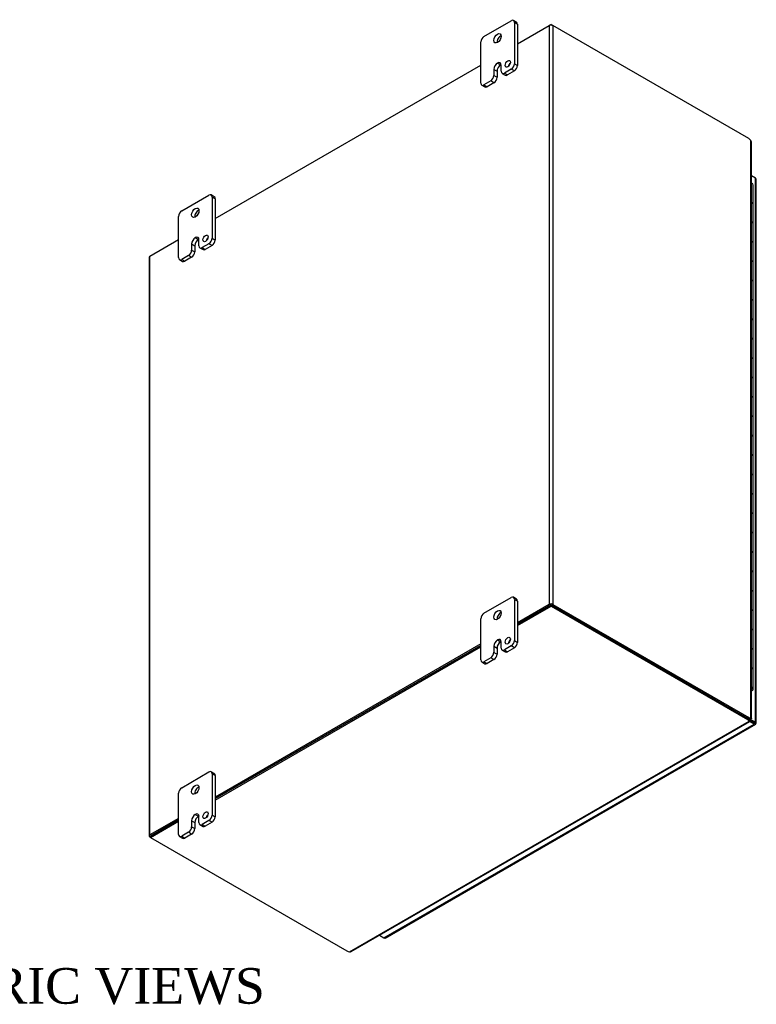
# Model space of a CAD drawing. Header units: inches. Extents: x 6 to 226, y 0 to 156.
# Tile 8 of 8: x 195 to 226, y 114 to 155. Entities that reach past the tile are written whole.
import ezdxf
from ezdxf.enums import TextEntityAlignment as Align

# ---------------------------------------------------------------- set-up
doc = ezdxf.new("R2010")
doc.units = ezdxf.units.IN
doc.header["$MEASUREMENT"] = 0
for name, color, linetype in [('COM48459', 7, 'CONTINUOUS'), ('COM48509', 7, 'CONTINUOUS'), ('COM71780-17', 7, 'CONTINUOUS'), ('DEFAULT', 7, 'CONTINUOUS'), ('FET07710', 7, 'CONTINUOUS'), ('HNG10620-26B', 7, 'CONTINUOUS'), ('HNG10620-26C', 7, 'CONTINUOUS'), ('HNG10620-26P', 7, 'CONTINUOUS')]:
    doc.layers.add(name, color=color, linetype=linetype)
doc.styles.add('SEACAD_TIMES_NEW_ROMAN', font='times.ttf')

msp = doc.modelspace()

# ---------------------------------------------------------------- linework, layer by layer
at = {"layer": 'COM48459', "color": 7}
for p, q in [((216.345, 154.417), (217.683, 155.189)), ((217.683, 155.189), (217.683, 130.812)), ((217.836, 155.189), (217.836, 130.812)), ((226.085, 150.426), (217.836, 155.189)), ((203.617, 147.068), (214.799, 153.524)), ((226.169, 126.025), (226.169, 150.354)), ((226.2, 126.007), (226.2, 150.284)), ((200.865, 145.479), (202.071, 146.175)), ((200.834, 145.435), (200.834, 121.058)), ((200.865, 121.102), (200.865, 145.479)), ((217.683, 130.812), (216.345, 130.039)), ((217.734, 130.782), (216.345, 129.981)), ((217.785, 130.782), (226.034, 126.02)), ((217.836, 130.812), (226.085, 126.049)), ((214.799, 129.147), (203.617, 122.691)), ((214.799, 129.088), (203.617, 122.632)), ((226.085, 126.049), (226.034, 126.02)), ((226.118, 125.996), (226.169, 126.025)), ((226.155, 126.006), (226.169, 125.999)), ((226.169, 125.999), (226.155, 126.006)), ((226.166, 126.007), (226.198, 126.003)), ((202.071, 121.798), (200.865, 121.102)), ((202.071, 121.739), (200.916, 121.073)), ((200.891, 120.999), (200.865, 121.014))]:
    msp.add_line(p, q, dxfattribs=at)
for centre, radius, start, end in [((226.107, 150.284), 0.0932, 0.3232, 48.8002), ((226.162, 125.909), 0.0976, 87.6094, 112.6532), ((226.175, 126.06), 0.0618, 264.0996, 291.6339)]:
    msp.add_arc(centre, radius, start, end, dxfattribs=at)
for centre, major_axis, start_param, end_param in [((217.76, 155.145), (-0.108, 0), 3.926991, 5.497787), ((226.085, 150.222), (-0.125, 0.217), 5.006396, 5.497787), ((200.942, 145.435), (0.108, 0), 2.356194, 3.141593), ((217.76, 130.768), (0.108, 0), 0.785398, 2.356194), ((226.034, 126.224), (0.125, -0.217), 5.497787, 5.989178), ((226.085, 126.253), (0.125, -0.217), 5.497787, 5.989178), ((200.942, 121.058), (0.108, 0), 2.356194, 3.926991)]:
    msp.add_ellipse(centre, major_axis=major_axis, ratio=0.57735, start_param=start_param, end_param=end_param, dxfattribs=at)
msp.add_open_spline([(226.118, 125.996), (226.12, 125.997), (226.122, 125.998), (226.123, 125.999)], degree=3, dxfattribs=at)
msp.add_open_spline([(226.169, 126.025), (226.17, 126.025), (226.173, 126.024), (226.177, 126.023), (226.181, 126.021), (226.185, 126.02), (226.188, 126.018), (226.19, 126.017), (226.193, 126.016), (226.195, 126.014), (226.197, 126.012), (226.199, 126.01), (226.2, 126.007), (226.2, 126.004), (226.198, 126.003), (226.198, 126.003)], degree=3, knots=[0, 0, 0, 0, 0.058839, 0.117335, 0.175479, 0.233264, 0.290679, 0.347718, 0.404373, 0.460635, 0.516498, 0.640635, 0.762642, 0.882451, 1, 1, 1, 1], dxfattribs=at)
at = {"layer": 'COM48509', "color": 7}
for p, q in [((217.76, 155.233), (217.683, 155.189)), ((217.76, 155.207), (217.76, 155.233)), ((217.76, 155.233), (217.836, 155.189)), ((216.345, 129.981), (217.76, 130.797)), ((216.345, 129.922), (217.76, 130.738)), ((217.76, 130.797), (217.76, 130.738)), ((217.76, 130.797), (226.034, 126.02)), ((217.76, 130.738), (226.034, 125.961)), ((203.617, 122.632), (214.799, 129.088)), ((203.617, 122.573), (214.799, 129.029)), ((209.27, 116.186), (226.097, 125.901)), ((209.346, 116.193), (226.129, 125.883)), ((226.034, 126.02), (226.034, 125.961)), ((226.097, 125.959), (226.097, 125.901)), ((226.12, 125.914), (226.106, 125.922)), ((226.106, 125.922), (226.12, 125.914)), ((226.111, 125.912), (226.131, 125.887)), ((200.891, 121.058), (202.071, 121.739)), ((200.891, 120.999), (202.071, 121.68)), ((200.891, 121.058), (200.891, 120.999)), ((200.891, 120.999), (209.165, 116.222))]:
    msp.add_line(p, q, dxfattribs=at)
for centre, radius, start, end in [((226.194, 125.964), 0.0976, 187.3468, 212.3906), ((226.071, 125.878), 0.0601, 7.9737, 36.2928), ((209.3, 116.274), 0.0937, 251.3676, 299.5813)]:
    msp.add_arc(centre, radius, start, end, dxfattribs=at)
for centre, major_axis, start_param, end_param in [((225.857, 125.918), (0.25, 0), 0.294007, 0.785398), ((225.857, 125.859), (0.25, 0), 0.294007, 0.785398), ((209.342, 116.324), (-0.25, 0), 0.785398, 1.276789)]:
    msp.add_ellipse(centre, major_axis=major_axis, ratio=0.57735, start_param=start_param, end_param=end_param, dxfattribs=at)
for points, knots in [([(226.097, 125.959), (226.097, 125.959), (226.097, 125.957), (226.097, 125.955), (226.097, 125.954), (226.097, 125.953)], [0, 0, 0, 0, 0.078044, 0.1570215, 0.2369473, 0.2369473, 0.2369473, 0.2369473]), ([(226.097, 125.901), (226.102, 125.895), (226.106, 125.891), (226.115, 125.885), (226.118, 125.884), (226.124, 125.882), (226.127, 125.882), (226.13, 125.883), (226.131, 125.885), (226.131, 125.887)], [0, 0, 0, 0, 0.25, 0.25, 0.5, 0.5, 0.75, 0.75, 1, 1, 1, 1])]:
    msp.add_open_spline(points, degree=3, knots=knots, dxfattribs=at)
at = {"layer": 'COM71780-17', "color": 7}
for p, q in [((226.362, 148.769), (226.2, 148.862)), ((226.362, 125.857), (226.362, 148.769)), ((226.393, 125.813), (226.393, 148.725)), ((210.723, 116.77), (226.311, 125.769)), ((210.777, 116.764), (226.365, 125.764)), ((226.097, 125.951), (226.311, 125.828)), ((226.311, 125.828), (226.097, 125.951)), ((226.12, 125.997), (226.362, 125.857)), ((226.311, 125.769), (226.121, 125.878)), ((226.311, 125.828), (226.311, 125.828)), ((226.311, 125.828), (226.311, 125.828)), ((226.311, 125.828), (226.362, 125.798)), ((226.383, 125.786), (226.311, 125.828)), ((226.383, 125.786), (226.311, 125.828)), ((210.534, 116.879), (210.723, 116.77))]:
    msp.add_line(p, q, dxfattribs=at)
for centre, major_axis, ratio, start_param, end_param in [((226.285, 148.725), (-0.108, 0), 0.57735, 3.141593, 3.926991), ((226.285, 125.843), (-0.036, 0.0207), 0.000948, 2.356741, 3.927537), ((226.285, 125.843), (-0.036, 0.0208), 0.000948, 2.355648, 3.926445), ((226.311, 125.857), (-0.054, 0.0935), 0.57735, 2.356194, 3.587154), ((226.285, 125.813), (-0.108, 0), 0.57735, 2.696031, 3.926991), ((226.285, 125.843), (0.108, -0.062), 0.000948, -0.784852, -0.445015), ((226.285, 125.843), (0.108, -0.062), 0.000948, 0.445015, 0.784852), ((210.723, 116.858), (-0.054, 0.0935), 0.57735, 2.356194, 3.141593)]:
    msp.add_ellipse(centre, major_axis=major_axis, ratio=ratio, start_param=start_param, end_param=end_param, dxfattribs=at)
at = {"layer": 'FET07710', "color": 7}
for p, q in [((214.932, 154.73), (216.081, 155.394)), ((216.307, 155.327), (216.174, 155.403)), ((216.213, 155.317), (216.213, 153.582)), ((216.345, 155.241), (216.213, 155.317)), ((216.345, 155.241), (216.345, 153.506)), ((214.799, 152.766), (214.799, 154.501)), ((215.506, 153.607), (215.506, 153.607)), ((215.506, 153.607), (215.639, 153.531)), ((215.506, 153.607), (215.638, 153.531)), ((215.639, 153.531), (215.638, 153.531)), ((215.661, 153.263), (215.661, 153.518)), ((216.213, 153.582), (216.345, 153.506)), ((215.352, 153.34), (215.352, 153.085)), ((215.352, 153.34), (215.484, 153.264)), ((215.352, 153.085), (215.484, 153.009)), ((215.484, 153.264), (215.484, 153.009)), ((215.699, 153.177), (215.832, 153.101)), ((216.081, 153.353), (215.793, 153.187)), ((215.793, 153.187), (215.925, 153.11)), ((216.213, 153.276), (215.925, 153.11)), ((216.213, 153.276), (216.081, 153.353)), ((214.838, 152.68), (214.97, 152.604)), ((215.219, 152.855), (214.932, 152.689)), ((214.932, 152.689), (215.064, 152.613)), ((215.352, 152.779), (215.064, 152.613)), ((215.352, 152.779), (215.219, 152.855)), ((202.204, 147.382), (203.353, 148.045)), ((203.579, 147.978), (203.446, 148.055)), ((203.485, 147.969), (203.485, 146.234)), ((203.617, 147.892), (203.485, 147.969)), ((203.617, 147.892), (203.617, 146.157)), ((202.071, 145.417), (202.071, 147.152)), ((202.624, 145.992), (202.624, 145.736)), ((202.624, 145.992), (202.756, 145.915)), ((202.778, 146.259), (202.778, 146.259)), ((202.778, 146.259), (202.911, 146.183)), ((202.778, 146.259), (202.91, 146.182)), ((202.911, 146.183), (202.91, 146.182)), ((202.933, 145.915), (202.933, 146.17)), ((203.353, 146.004), (203.065, 145.838)), ((203.485, 145.928), (203.353, 146.004)), ((203.485, 146.234), (203.617, 146.157)), ((202.624, 145.736), (202.756, 145.66)), ((202.756, 145.915), (202.756, 145.66)), ((202.971, 145.829), (203.104, 145.753)), ((203.065, 145.838), (203.197, 145.762)), ((203.485, 145.928), (203.197, 145.762)), ((202.11, 145.331), (202.242, 145.255)), ((202.491, 145.507), (202.204, 145.341)), ((202.204, 145.341), (202.336, 145.264)), ((202.624, 145.431), (202.336, 145.264)), ((202.624, 145.431), (202.491, 145.507)), ((214.932, 130.44), (216.081, 131.103)), ((216.307, 131.036), (216.174, 131.112)), ((216.213, 131.026), (216.213, 129.291)), ((216.345, 130.95), (216.213, 131.026)), ((216.345, 130.95), (216.345, 129.215)), ((214.799, 128.475), (214.799, 130.21)), ((215.352, 129.049), (215.352, 128.794)), ((215.352, 129.049), (215.484, 128.973)), ((215.484, 128.973), (215.484, 128.718)), ((215.506, 129.317), (215.506, 129.316)), ((215.506, 129.317), (215.639, 129.24)), ((215.506, 129.316), (215.638, 129.24)), ((215.639, 129.24), (215.638, 129.24)), ((215.661, 128.972), (215.661, 129.228)), ((216.081, 129.062), (215.793, 128.896)), ((216.213, 128.985), (215.925, 128.819)), ((216.213, 128.985), (216.081, 129.062)), ((216.213, 129.291), (216.345, 129.215)), ((215.219, 128.565), (214.932, 128.398)), ((215.352, 128.488), (215.219, 128.565)), ((215.352, 128.794), (215.484, 128.718)), ((215.699, 128.887), (215.832, 128.81)), ((215.793, 128.896), (215.925, 128.819)), ((214.838, 128.389), (214.97, 128.313)), ((214.932, 128.398), (215.064, 128.322)), ((215.352, 128.488), (215.064, 128.322)), ((202.204, 123.091), (203.353, 123.755)), ((203.579, 123.688), (203.446, 123.764)), ((203.485, 123.678), (203.485, 121.943)), ((203.617, 123.602), (203.485, 123.678)), ((203.617, 123.602), (203.617, 121.867)), ((202.071, 121.126), (202.071, 122.862)), ((202.778, 121.968), (202.778, 121.968)), ((202.778, 121.968), (202.911, 121.892)), ((202.778, 121.968), (202.91, 121.892)), ((203.485, 121.943), (203.617, 121.867)), ((202.624, 121.701), (202.624, 121.446)), ((202.624, 121.701), (202.756, 121.625)), ((202.756, 121.625), (202.756, 121.369)), ((202.911, 121.892), (202.91, 121.892)), ((202.933, 121.624), (202.933, 121.879)), ((202.971, 121.538), (203.104, 121.462)), ((203.353, 121.713), (203.065, 121.547)), ((203.065, 121.547), (203.197, 121.471)), ((203.485, 121.637), (203.197, 121.471)), ((203.485, 121.637), (203.353, 121.713)), ((202.491, 121.216), (202.204, 121.05)), ((202.624, 121.14), (202.336, 120.974)), ((202.624, 121.14), (202.491, 121.216)), ((202.624, 121.446), (202.756, 121.369)), ((202.11, 121.041), (202.242, 120.964)), ((202.204, 121.05), (202.336, 120.974))]:
    msp.add_line(p, q, dxfattribs=at)
for centre, major_axis, start_param, end_param in [((216.081, 155.241), (-0.094, -0.162), 2.356194, 3.926991), ((216.213, 155.164), (-0.094, -0.162), 2.356194, 3.141593), ((214.932, 154.577), (0.094, 0.162), 0.785398, 2.356194), ((215.638, 154.578), (0.109, 0.189), 0.649107, 2.492486), ((215.506, 153.429), (0.109, 0.189), 0.785398, 2.356194), ((215.638, 153.353), (0.109, 0.189), 0.785398, 2.356194), ((215.506, 153.429), (-0.109, -0.189), 2.356194, 3.926991), ((215.639, 153.353), (-0.109, -0.189), 3.793313, 3.926991), ((216.069, 153.499), (0.078, 0.135), 1.008936, 2.132657), ((216.081, 153.506), (-0.094, -0.162), 0.785398, 2.356194), ((216.213, 153.429), (0.094, 0.162), 3.926991, 5.497787), ((215.219, 153.008), (-0.094, -0.162), 0.785398, 2.356194), ((215.352, 152.932), (0.094, 0.162), 3.926991, 5.497787), ((215.793, 153.34), (0.094, 0.162), 2.356194, 3.926991), ((215.925, 153.263), (0.094, 0.162), 3.141593, 3.926991), ((214.932, 152.842), (0.094, 0.162), 2.356194, 3.926991), ((215.064, 152.766), (0.094, 0.162), 3.141593, 3.926991), ((203.353, 147.892), (-0.094, -0.162), 2.356194, 3.926991), ((203.485, 147.816), (-0.094, -0.162), 2.356194, 3.141593), ((202.204, 147.229), (0.094, 0.162), 0.785398, 2.356194), ((202.91, 147.229), (0.109, 0.189), 0.649107, 2.492486), ((202.778, 146.081), (0.109, 0.189), 0.785398, 2.356194), ((202.91, 146.004), (0.109, 0.189), 0.785398, 2.356194), ((202.778, 146.081), (-0.109, -0.189), 2.356194, 3.926991), ((202.911, 146.005), (-0.109, -0.189), 3.793313, 3.926991), ((203.341, 146.151), (0.078, 0.135), 1.008936, 2.132657), ((203.353, 146.157), (-0.094, -0.162), 0.785398, 2.356194), ((203.485, 146.081), (0.094, 0.162), 3.926991, 5.497787), ((202.491, 145.66), (-0.094, -0.162), 0.785398, 2.356194), ((202.624, 145.584), (0.094, 0.162), 3.926991, 5.497787), ((203.065, 145.991), (0.094, 0.162), 2.356194, 3.926991), ((203.197, 145.915), (0.094, 0.162), 3.141593, 3.926991), ((202.204, 145.494), (0.094, 0.162), 2.356194, 3.926991), ((202.336, 145.417), (0.094, 0.162), 3.141593, 3.926991), ((216.081, 130.95), (-0.094, -0.162), 2.356194, 3.926991), ((216.213, 130.874), (-0.094, -0.162), 2.356194, 3.141593), ((214.932, 130.287), (0.094, 0.162), 0.785398, 2.356194), ((215.638, 130.287), (0.109, 0.189), 0.649107, 2.492486), ((215.506, 129.138), (0.109, 0.189), 0.785398, 2.356194), ((215.638, 129.062), (0.109, 0.189), 0.785398, 2.356194), ((215.506, 129.139), (-0.109, -0.189), 2.356194, 3.926991), ((215.639, 129.062), (-0.109, -0.189), 3.793313, 3.926991), ((215.793, 129.049), (0.094, 0.162), 2.356194, 3.926991), ((216.069, 129.209), (0.078, 0.135), 1.008936, 2.132657), ((216.081, 129.215), (-0.094, -0.162), 0.785398, 2.356194), ((216.213, 129.139), (0.094, 0.162), 3.926991, 5.497787), ((215.219, 128.718), (-0.094, -0.162), 0.785398, 2.356194), ((215.352, 128.641), (0.094, 0.162), 3.926991, 5.497787), ((215.925, 128.973), (0.094, 0.162), 3.141593, 3.926991), ((214.932, 128.551), (0.094, 0.162), 2.356194, 3.926991), ((215.064, 128.475), (0.094, 0.162), 3.141593, 3.926991), ((203.353, 123.601), (-0.094, -0.162), 2.356194, 3.926991), ((203.485, 123.525), (-0.094, -0.162), 2.356194, 3.141593), ((202.204, 122.938), (0.094, 0.162), 0.785398, 2.356194), ((202.91, 122.938), (0.109, 0.189), 0.649107, 2.492486), ((202.778, 121.79), (0.109, 0.189), 0.785398, 2.356194), ((202.778, 121.79), (-0.109, -0.189), 2.356194, 3.926991), ((203.341, 121.86), (0.078, 0.135), 1.008936, 2.132657), ((203.353, 121.866), (-0.094, -0.162), 0.785398, 2.356194), ((202.91, 121.714), (0.109, 0.189), 0.785398, 2.356194), ((202.911, 121.714), (-0.109, -0.189), 3.793313, 3.926991), ((203.065, 121.7), (0.094, 0.162), 2.356194, 3.926991), ((203.485, 121.79), (0.094, 0.162), 3.926991, 5.497787), ((202.204, 121.203), (0.094, 0.162), 2.356194, 3.926991), ((202.491, 121.369), (-0.094, -0.162), 0.785398, 2.356194), ((202.624, 121.293), (0.094, 0.162), 3.926991, 5.497787), ((203.197, 121.624), (0.094, 0.162), 3.141593, 3.926991), ((202.336, 121.127), (0.094, 0.162), 3.141593, 3.926991)]:
    msp.add_ellipse(centre, major_axis=major_axis, ratio=0.57735, start_param=start_param, end_param=end_param, dxfattribs=at)
for centre, major_axis in [((215.506, 154.654), (0.109, 0.189)), ((215.937, 153.576), (0.078, 0.135)), ((202.778, 147.305), (0.109, 0.189)), ((203.209, 146.227), (0.078, 0.135)), ((215.506, 130.363), (0.109, 0.189)), ((215.937, 129.285), (0.078, 0.135)), ((202.778, 123.015), (0.109, 0.189)), ((203.209, 121.937), (0.078, 0.135))]:
    msp.add_ellipse(centre, major_axis=major_axis, ratio=0.57735, dxfattribs=at)
at = {"layer": 'HNG10620-26B', "color": 7}
for p, q in [((226.273, 146.841), (226.273, 147.658)), ((226.273, 145.208), (226.273, 146.025)), ((226.273, 143.575), (226.273, 144.392)), ((226.273, 141.942), (226.273, 142.759)), ((226.273, 140.309), (226.273, 141.126)), ((226.273, 138.676), (226.273, 139.493)), ((226.273, 137.043), (226.273, 137.86)), ((226.273, 135.41), (226.273, 136.227)), ((226.273, 133.777), (226.273, 134.594)), ((226.273, 132.144), (226.273, 132.961)), ((226.273, 130.511), (226.273, 131.328)), ((226.273, 128.878), (226.273, 129.695)), ((226.273, 127.245), (226.273, 128.062))]:
    msp.add_line(p, q, dxfattribs=at)
for centre, major_axis, start_param, end_param in [((226.119, 147.658), (-0.154, 0), 3.141593, 4.157881), ((226.119, 146.841), (-0.154, 0), 3.141593, 4.157881), ((226.119, 146.025), (-0.154, 0), 3.141593, 4.157881), ((226.119, 145.208), (-0.154, 0), 3.141593, 4.157881), ((226.119, 144.392), (-0.154, 0), 3.141593, 4.157881), ((226.119, 143.575), (-0.154, 0), 3.141593, 4.157881), ((226.119, 142.759), (-0.154, 0), 3.141593, 4.157881), ((226.119, 141.942), (-0.154, 0), 3.141593, 4.157881), ((226.119, 141.126), (-0.154, 0), 3.141593, 4.157881), ((226.119, 140.309), (-0.154, 0), 3.141593, 4.157881), ((226.119, 139.493), (-0.154, 0), 3.141593, 4.157881), ((226.119, 138.676), (-0.154, 0), 3.141593, 4.157881), ((226.119, 137.86), (-0.154, 0), 3.141593, 4.157881), ((226.119, 137.043), (-0.154, 0), 3.141593, 4.157881), ((226.119, 136.227), (-0.154, 0), 3.141593, 4.157881), ((226.119, 135.41), (-0.154, 0), 3.141593, 4.157881), ((226.119, 134.594), (-0.154, 0), 3.141593, 4.157881), ((226.119, 133.777), (-0.154, 0), 3.141593, 4.157881), ((226.119, 132.961), (-0.154, 0), 3.141593, 4.157881), ((226.119, 132.144), (-0.154, 0), 3.141593, 4.157881), ((226.119, 131.328), (-0.154, 0), 3.141593, 4.157881), ((226.119, 130.511), (-0.154, 0), 3.141593, 4.157881), ((226.119, 129.695), (-0.154, 0), 3.141593, 4.157881), ((226.119, 128.878), (-0.154, 0), 3.141593, 4.157881), ((226.119, 128.062), (-0.154, 0), 3.141593, 4.157881), ((226.119, 127.245), (-0.154, 0), 2.125304, 4.157881), ((226.119, 127.245), (-0.0937, 0), 2.612966, 3.670219)]:
    msp.add_ellipse(centre, major_axis=major_axis, ratio=0.57735, start_param=start_param, end_param=end_param, dxfattribs=at)
at = {"layer": 'HNG10620-26C', "color": 7}
for p, q in [((226.273, 147.658), (226.273, 148.474)), ((226.273, 146.025), (226.273, 146.841)), ((226.273, 144.392), (226.273, 145.208)), ((226.273, 142.759), (226.273, 143.575)), ((226.273, 141.126), (226.273, 141.942)), ((226.273, 139.493), (226.273, 140.309)), ((226.273, 137.86), (226.273, 138.676)), ((226.273, 136.227), (226.273, 137.043)), ((226.273, 134.594), (226.273, 135.41)), ((226.273, 132.961), (226.273, 133.777)), ((226.273, 131.328), (226.273, 132.144)), ((226.273, 129.695), (226.273, 130.511)), ((226.273, 128.062), (226.273, 128.878))]:
    msp.add_line(p, q, dxfattribs=at)
for centre in [(226.119, 148.474), (226.119, 147.658), (226.119, 146.841), (226.119, 146.025), (226.119, 145.208), (226.119, 144.392), (226.119, 143.575), (226.119, 142.759), (226.119, 141.942), (226.119, 141.126), (226.119, 140.309), (226.119, 139.493), (226.119, 138.676), (226.119, 137.86), (226.119, 137.043), (226.119, 136.227), (226.119, 135.41), (226.119, 134.594), (226.119, 133.777), (226.119, 132.961), (226.119, 132.144), (226.119, 131.328), (226.119, 130.511), (226.119, 129.695), (226.119, 128.878), (226.119, 128.062)]:
    msp.add_ellipse(centre, major_axis=(0.154, 0), ratio=0.57735, start_param=0, end_param=1.016289, dxfattribs=at)
at = {"layer": 'HNG10620-26P', "color": 7}
msp.add_ellipse((226.119, 127.245), major_axis=(-0.0938, 0), ratio=0.57735, start_param=2.612966, end_param=3.670219, dxfattribs=at)

# ---------------------------------------------------------------- texts
at = {"layer": 'DEFAULT', "color": 7, "style": 'SEACAD_TIMES_NEW_ROMAN'}
msp.add_text('ISOMETRIC VIEWS', height=1.5, dxfattribs=at).set_placement((185.757, 115.498), align=Align.TOP_LEFT)

doc.saveas('drawing.dxf')
